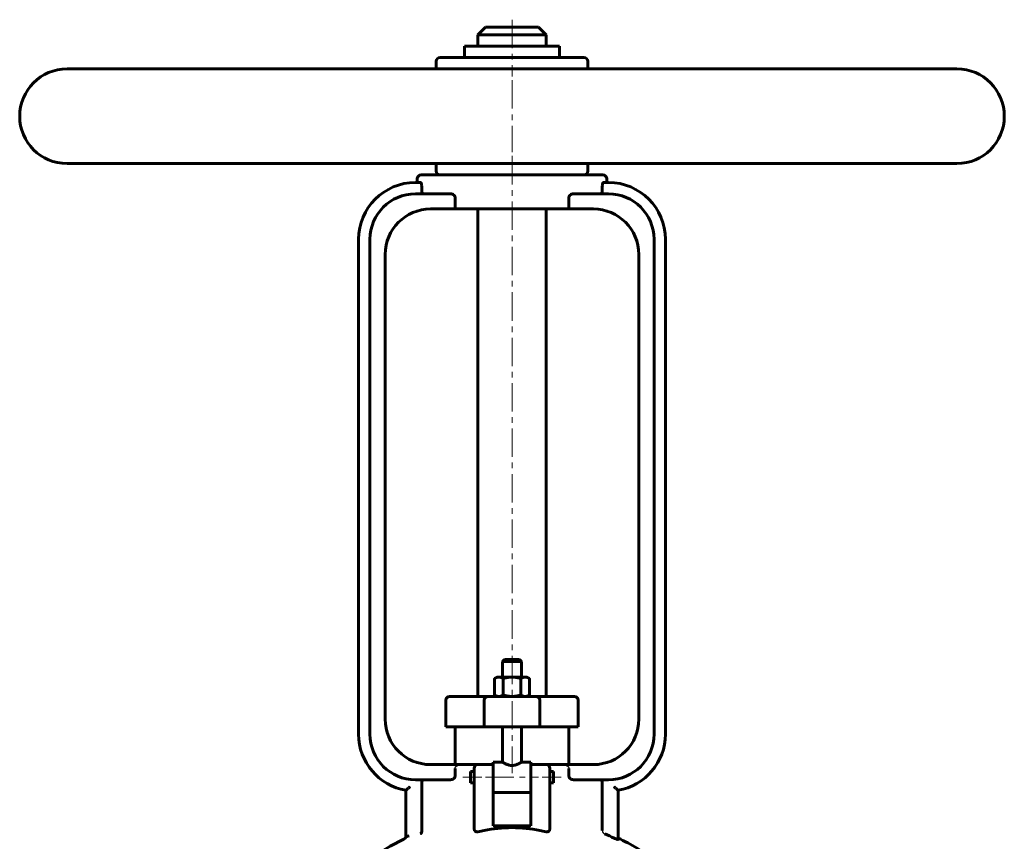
# Model space of a CAD drawing. Header units: millimetres. Extents: x -130 to 130, y -226 to 228.
# Tile 2 of 2: x -130 to 130, y 11 to 228. Entities that reach past the tile are written whole.
import ezdxf

# ---------------------------------------------------------------- set-up
doc = ezdxf.new("R2010")
doc.units = ezdxf.units.MM
for name, pattern in [('K5LT-1', [0]), ('K5LT_AXLED', [12, 7.5, -1.5, 1.5, -1.5]), ('K5LT_BASIC', [0])]:
    doc.linetypes.add(name, pattern=pattern)
doc.layers.add('Системный слой (1)', color=7, linetype='Continuous', true_color=0x6c6c6c)

# ---------------------------------------------------------------- blocks, each defined once
blk = doc.blocks.new('U0')
at = {"layer": 'Системный слой (1)', "color": 143, "linetype": 'K5LT_BASIC', "lineweight": 60, "true_color": 0x33acca}
for start, end in [(116.0652, 125.6514), (54.3486, 64.4836)]:
    blk.add_arc((0, -46.57), 65, start, end, dxfattribs=at)
blk = doc.blocks.new('U5')
at = {"layer": 'Системный слой (1)', "color": 143, "linetype": 'K5LT_BASIC', "lineweight": 60, "true_color": 0x33acca}
for p, q in [((-11, 28.14), (-11, 29.64)), ((-11, 26.64), (-11, 28.14))]:
    blk.add_line(p, q, dxfattribs=at)
blk = doc.blocks.new('U6')
at = {"layer": 'Системный слой (1)', "color": 143, "linetype": 'K5LT_BASIC', "lineweight": 60, "true_color": 0x33acca}
for p, q in [((0, 226.25), (-7, 226.25)), ((7, 226.25), (0, 226.25))]:
    blk.add_line(p, q, dxfattribs=at)
blk = doc.blocks.new('U8')
at = {"layer": 'Системный слой (1)', "color": 143, "linetype": 'K5LT_BASIC', "lineweight": 60, "true_color": 0x33acca}
for p, q in [((-5, 32.14), (-2.5, 32.14)), ((2.5, 32.14), (5, 32.14))]:
    blk.add_line(p, q, dxfattribs=at)
blk = doc.blocks.new('U10')
at = {"layer": 'Системный слой (1)', "color": 143, "linetype": 'K5LT_BASIC', "lineweight": 60, "true_color": 0x33acca}
for p, q in [((0, 59.25), (-2, 59.25)), ((2, 59.25), (0, 59.25))]:
    blk.add_line(p, q, dxfattribs=at)
blk = doc.blocks.new('U11')
at = {"layer": 'Системный слой (1)', "color": 143, "linetype": 'K5LT_BASIC', "lineweight": 60, "true_color": 0x33acca}
for p, q in [((11, 29.64), (11, 28.14)), ((11, 28.14), (11, 26.64))]:
    blk.add_line(p, q, dxfattribs=at)

msp = doc.modelspace()

# ---------------------------------------------------------------- linework, layer by layer
at = {"layer": 'Системный слой (1)', "color": 143, "linetype": 'K5LT_BASIC', "lineweight": 60, "true_color": 0x33acca}
for p, q in [((-7, 226.25), (-9, 224.25)), ((7, 226.25), (9, 224.25)), ((-9, 224.25), (0, 224.25)), ((-9, 221.25), (-9, 224.25)), ((0, 224.25), (9, 224.25)), ((9, 221.25), (9, 224.25)), ((-12.5, 221.25), (12.5, 221.25)), ((-12.5, 218.25), (-12.5, 221.25)), ((12.5, 218.25), (12.5, 221.25)), ((-20, 215.25), (-20, 217.25)), ((19, 218.25), (-19, 218.25)), ((20, 215.25), (20, 217.25)), ((117.5, 215.25), (-117.5, 215.25)), ((117.5, 190.25), (-117.5, 190.25)), ((-20, 188.25), (-20, 190.25)), ((20, 188.25), (20, 190.25)), ((24, 187.25), (-24, 187.25)), ((-24.14, 185.25), (-25.5, 185.25)), ((-25, 185.25), (-25, 186.25)), ((25.5, 185.25), (24.14, 185.25)), ((25, 185.25), (25, 186.25)), ((-16.25, 182.25), (-25.5, 182.25)), ((-23.85, 183.25), (-23.85, 184.25)), ((25.5, 182.25), (16.25, 182.25)), ((23.85, 184.25), (23.85, 183.25)), ((-15, 178.25), (-15, 181.25)), ((15, 181.25), (15, 178.25)), ((-21.5, 178.25), (-15, 178.25)), ((15, 178.25), (-15, 178.25)), ((-9, 178.25), (-9, 49.5)), ((9, 178.25), (9, 49.5)), ((15, 178.25), (21.5, 178.25)), ((-40.5, 170.25), (-40.5, 39.5)), ((-37.5, 170.25), (-37.5, 39.5)), ((37.5, 39.5), (37.5, 170.25)), ((40.5, 39.5), (40.5, 170.25)), ((-33.5, 43.5), (-33.5, 166.25)), ((33.5, 166.25), (33.5, 43.5)), ((-2, 59.25), (-2.5, 58.75)), ((-2.5, 58.75), (0, 58.75)), ((-2.5, 54.6), (-2.5, 58.75)), ((0, 58.75), (2.5, 58.75)), ((2, 59.25), (2.5, 58.75)), ((2.5, 54.6), (2.5, 58.75)), ((-4, 54.6), (-4.62, 54.24)), ((-4.62, 49.86), (-4.62, 54.24)), ((-3.46, 54.6), (-4, 54.6)), ((0, 54.6), (-3.46, 54.6)), ((-2.31, 49.86), (-2.31, 54.24)), ((3.46, 54.6), (0, 54.6)), ((2.31, 49.86), (2.31, 54.24)), ((4, 54.6), (3.46, 54.6)), ((4, 54.6), (4.62, 54.24)), ((4.62, 49.86), (4.62, 54.24)), ((-15.93, 49.5), (-16.5, 49.5)), ((-6.38, 49.5), (-15.93, 49.5)), ((6.38, 49.5), (-6.38, 49.5)), ((-4, 49.5), (-4.62, 49.86)), ((4, 49.5), (4.62, 49.86)), ((15.93, 49.5), (6.38, 49.5)), ((16.5, 49.5), (15.93, 49.5)), ((-17.5, 41.5), (-17.5, 48.5)), ((-7.36, 41.5), (-7.36, 48.5)), ((7.36, 41.5), (7.36, 48.5)), ((17.5, 41.5), (17.5, 48.5)), ((-17.5, 41.5), (-16.89, 41.5)), ((-16.89, 41.5), (-7.36, 41.5)), ((-15, 31.5), (-15, 41.5)), ((-7.36, 41.5), (7.36, 41.5)), ((-2.5, 32.14), (-2.5, 41.5)), ((2.5, 32.14), (2.5, 41.5)), ((7.36, 41.5), (16.89, 41.5)), ((15, 31.5), (15, 41.5)), ((16.89, 41.5), (17.5, 41.5)), ((-13.27, 31.5), (-21.5, 31.5)), ((-9, 31.5), (-13.27, 31.5)), ((-5, 31.5), (-9, 31.5)), ((-5, 32.14), (-5, 31.44)), ((-5, 26.05), (-5, 31.44)), ((5, 32.14), (5, 31.44)), ((9, 31.5), (5, 31.5)), ((5, 31.44), (5, 26.05)), ((13.27, 31.5), (9, 31.5)), ((21.5, 31.5), (13.27, 31.5)), ((-15, 30.5), (-15, 28.5)), ((-11, 29.64), (-10, 29.64)), ((-10, 30.5), (-10, 26.84)), ((10, 26.84), (10, 30.5)), ((10, 29.64), (11, 29.64)), ((15, 28.5), (15, 30.5)), ((-25.5, 27.5), (-16.25, 27.5)), ((-23.85, 26.5), (-23.85, 14.38)), ((-11, 26.64), (-10, 26.64)), ((-10, 26.84), (-10, 14.64)), ((-5, 26.05), (-5, 24.19)), ((5, 26.05), (5, 24.19)), ((10, 14.64), (10, 26.84)), ((10, 26.64), (11, 26.64)), ((16.25, 27.5), (25.5, 27.5)), ((23.85, 14.1), (23.85, 26.5)), ((-28, 24.71), (-28, 13.05)), ((-5, 15.36), (-5, 24.19)), ((-5, 24.14), (5, 24.14)), ((5, 24.19), (5, 15.36)), ((28, 11.73), (28, 24.71)), ((-28, 13.05), (-28, 12.35)), ((5, 15.36), (-5, 15.36))]:
    msp.add_line(p, q, dxfattribs=at)
at = {"layer": 'Системный слой (1)', "color": 30, "linetype": 'K5LT_AXLED', "lineweight": 18, "true_color": 0xff8000}
for p, q in [((0, 228.25), (0, 213.25)), ((0, 212.25), (0, 193.25)), ((0, 192.25), (0, 29.26)), ((-13, 28.14), (-8, 28.14)), ((-7, 28.14), (7, 28.14)), ((8, 28.14), (13, 28.14))]:
    msp.add_line(p, q, dxfattribs=at)
at = {"layer": 'Системный слой (1)', "color": 143, "linetype": 'K5LT_BASIC', "lineweight": 60, "true_color": 0x33acca}
for centre, radius, start, end in [((-19, 217.25), 1, 90, 180), ((19, 217.25), 1, 0, 90), ((-117.5, 202.75), 12.5, 90, 270), ((117.5, 202.75), 12.5, 270, 90), ((-24, 186.25), 1, 90, 180), ((-19, 188.25), 1, 180, 270), ((19, 188.25), 1, 270, 0), ((24, 186.25), 1, 0, 90), ((-25.5, 170.25), 15, 90, 180), ((25.5, 170.25), 15, 0, 90), ((-25.5, 170.25), 12, 90, 180), ((25.5, 170.25), 12, 0, 90), ((-21.5, 166.25), 12, 90, 180), ((21.5, 166.25), 12, 0, 90), ((-16.5, 48.5), 1, 90, 180), ((16.5, 48.5), 1, 0, 90), ((-21.5, 43.5), 12, 180, 270), ((21.5, 43.5), 12, 270, 0), ((-25.5, 39.5), 15, 180, 260.4059), ((-25.5, 39.5), 12, 180, 270), ((25.5, 39.5), 12, 270, 0), ((25.5, 39.5), 15, 279.5941, 0), ((-9, 30.5), 1, 90, 180), ((9, 30.5), 1, 0, 90), ((0, -46.57), 64.57, 65.2804, 67.7162), ((-29, 12.72), 1, 296.0652, 0)]:
    msp.add_arc(centre, radius, start, end, dxfattribs=at)
for centre, major_axis, ratio, start_param, end_param in [((0, -1.83), (-25, 0), 0.666667, 4.413712, 5.011066), ((-27, 12.35), (-1, 0), 0.293571, 4.846118, 6.283185)]:
    msp.add_ellipse(centre, major_axis=major_axis, ratio=ratio, start_param=start_param, end_param=end_param, dxfattribs=at)
for points, knots in [([(-24.14, 185.25), (-24.11, 185.25), (-24.07, 185.22), (-24, 185.12), (-23.96, 185.04), (-23.91, 184.86), (-23.89, 184.75), (-23.86, 184.51), (-23.85, 184.38), (-23.85, 184.25)], [-0.1537715, -0.1537715, -0.1537715, -0.1537715, -0.1145111, -0.1145111, -0.0752507, -0.0752507, -0.0376254, -0.0376254, 0, 0, 0, 0]), ([(23.85, 184.25), (23.85, 184.38), (23.86, 184.51), (23.89, 184.75), (23.91, 184.86), (23.96, 185.04), (24, 185.12), (24.07, 185.22), (24.11, 185.25), (24.14, 185.25)], [0, 0, 0, 0, 0.0376254, 0.0376254, 0.0752507, 0.0752507, 0.1145111, 0.1145111, 0.1537715, 0.1537715, 0.1537715, 0.1537715]), ([(-23.85, 183.25), (-23.85, 183.12), (-23.84, 182.99), (-23.81, 182.75), (-23.78, 182.64), (-23.73, 182.46), (-23.69, 182.38), (-23.6, 182.27), (-23.56, 182.25), (-23.51, 182.25)], [0.3110324, 0.3110324, 0.3110324, 0.3110324, 0.3485647, 0.3485647, 0.386097, 0.386097, 0.4260531, 0.4260531, 0.4660092, 0.4660092, 0.4660092, 0.4660092]), ([(-16.25, 182.25), (-16.09, 182.25), (-15.92, 182.22), (-15.59, 182.1), (-15.43, 182.01), (-15.22, 181.82), (-15.15, 181.72), (-15.06, 181.56), (-15.04, 181.5), (-15.01, 181.38), (-15, 181.31), (-15, 181.25)], [-0.1981359, -0.1981359, -0.1981359, -0.1981359, -0.1367018, -0.1367018, -0.0752677, -0.0752677, -0.0376339, -0.0376339, -0.0188169, -0.0188169, 0, 0, 0, 0]), ([(15, 181.25), (15, 181.31), (15.01, 181.38), (15.04, 181.5), (15.06, 181.56), (15.15, 181.72), (15.22, 181.82), (15.43, 182.01), (15.59, 182.1), (15.92, 182.22), (16.09, 182.25), (16.25, 182.25)], [0, 0, 0, 0, 0.0188169, 0.0188169, 0.0376339, 0.0376339, 0.0752677, 0.0752677, 0.1367018, 0.1367018, 0.1981359, 0.1981359, 0.1981359, 0.1981359]), ([(23.51, 182.25), (23.56, 182.25), (23.6, 182.27), (23.69, 182.38), (23.73, 182.46), (23.78, 182.64), (23.81, 182.75), (23.84, 182.99), (23.85, 183.12), (23.85, 183.25)], [0.1560557, 0.1560557, 0.1560557, 0.1560557, 0.1960118, 0.1960118, 0.2359679, 0.2359679, 0.2735002, 0.2735002, 0.3110324, 0.3110324, 0.3110324, 0.3110324]), ([(-6.38, 49.5), (-6.38, 49.5), (-6.39, 49.5), (-6.52, 49.5), (-6.64, 49.47), (-6.88, 49.37), (-6.99, 49.29), (-7.16, 49.11), (-7.23, 49), (-7.33, 48.76), (-7.36, 48.63), (-7.36, 48.5)], [-0.3145215, -0.3145215, -0.3145215, -0.3145215, -0.3137899, -0.3137899, -0.2740749, -0.2740749, -0.2349957, -0.2349957, -0.1959397, -0.1959397, -0.1568949, -0.1568949, -0.1568949, -0.1568949]), ([(6.38, 49.5), (6.38, 49.5), (6.39, 49.5), (6.52, 49.5), (6.64, 49.47), (6.88, 49.37), (6.99, 49.29), (7.16, 49.11), (7.23, 49), (7.33, 48.76), (7.36, 48.63), (7.36, 48.5)], [-0.0007316, -0.0007316, -0.0007316, -0.0007316, 0, 0, 0.0397149, 0.0397149, 0.0787941, 0.0787941, 0.1178502, 0.1178502, 0.1568949, 0.1568949, 0.1568949, 0.1568949]), ([(2.5, 32.14), (2.5, 32.14), (2.48, 32.13), (2.39, 32.07), (2.27, 32), (2.1, 31.9), (1.91, 31.8), (1.7, 31.69), (1.46, 31.59), (1.23, 31.49), (1.05, 31.43), (0.87, 31.38), (0.65, 31.32), (0.39, 31.28), (0.13, 31.26), (-0.13, 31.26), (-0.37, 31.28), (-0.62, 31.32), (-0.9, 31.38), (-1.17, 31.47), (-1.39, 31.56), (-1.6, 31.65), (-1.79, 31.74), (-1.99, 31.84), (-2.17, 31.94), (-2.33, 32.04), (-2.43, 32.09), (-2.49, 32.13), (-2.5, 32.14), (-2.5, 32.14)], [0, 0, 0, 0, 1.495071, 2.75551, 4.213604, 5.419931, 6.801112, 7.756319, 9.127336, 10.313858, 10.954112, 11.554239, 12.543303, 13.576214, 14.539967, 15.471193, 16.412448, 17.223603, 18.37897, 19.669512, 20.715698, 21.398603, 22.741415, 23.720618, 24.949795, 26.564393, 27.851203, 28.646239, 30, 30, 30, 30]), ([(-23.51, 27.5), (-23.56, 27.5), (-23.6, 27.48), (-23.69, 27.37), (-23.73, 27.29), (-23.78, 27.11), (-23.81, 27), (-23.84, 26.76), (-23.85, 26.63), (-23.85, 26.5)], [0.4670929, 0.4670929, 0.4670929, 0.4670929, 0.5070489, 0.5070489, 0.547005, 0.547005, 0.5845373, 0.5845373, 0.6220696, 0.6220696, 0.6220696, 0.6220696]), ([(-15, 28.5), (-15, 28.44), (-15.01, 28.37), (-15.04, 28.25), (-15.06, 28.19), (-15.15, 28.03), (-15.22, 27.93), (-15.43, 27.74), (-15.59, 27.65), (-15.92, 27.53), (-16.09, 27.5), (-16.25, 27.5)], [0.3880613, 0.3880613, 0.3880613, 0.3880613, 0.4068782, 0.4068782, 0.4256952, 0.4256952, 0.463329, 0.463329, 0.5247631, 0.5247631, 0.5861972, 0.5861972, 0.5861972, 0.5861972]), ([(16.25, 27.5), (16.09, 27.5), (15.92, 27.53), (15.59, 27.65), (15.43, 27.74), (15.22, 27.93), (15.15, 28.03), (15.06, 28.19), (15.04, 28.25), (15.01, 28.37), (15, 28.44), (15, 28.5)], [0.1897592, 0.1897592, 0.1897592, 0.1897592, 0.2511933, 0.2511933, 0.3126274, 0.3126274, 0.3502613, 0.3502613, 0.3690782, 0.3690782, 0.3878951, 0.3878951, 0.3878951, 0.3878951]), ([(23.85, 26.5), (23.85, 26.63), (23.84, 26.76), (23.81, 27), (23.78, 27.11), (23.73, 27.29), (23.69, 27.37), (23.6, 27.48), (23.56, 27.5), (23.51, 27.5)], [0.6220649, 0.6220649, 0.6220649, 0.6220649, 0.6595972, 0.6595972, 0.6971294, 0.6971294, 0.7370855, 0.7370855, 0.7770416, 0.7770416, 0.7770416, 0.7770416]), ([(-27, 25.58), (-27, 25.58), (-27, 25.58), (-27.1, 25.49), (-27.2, 25.4), (-27.39, 25.24), (-27.48, 25.16), (-27.66, 25), (-27.74, 24.93), (-27.88, 24.81), (-27.92, 24.77), (-27.98, 24.72), (-28, 24.71), (-28, 24.71)], [-0.0005998, -0.0005998, -0.0005998, -0.0005998, 0, 0, 0.0391282, 0.0391282, 0.0766232, 0.0766232, 0.1195847, 0.1195847, 0.1535629, 0.1535629, 0.1840375, 0.1840375, 0.1840375, 0.1840375]), ([(27, 25.58), (27, 25.58), (27, 25.58), (27.1, 25.49), (27.2, 25.4), (27.39, 25.24), (27.48, 25.16), (27.66, 25), (27.74, 24.93), (27.88, 24.81), (27.92, 24.77), (27.98, 24.72), (28, 24.71), (28, 24.71)], [-0.3686748, -0.3686748, -0.3686748, -0.3686748, -0.368075, -0.368075, -0.3289468, -0.3289468, -0.2914518, -0.2914518, -0.2484903, -0.2484903, -0.2145121, -0.2145121, -0.1840375, -0.1840375, -0.1840375, -0.1840375]), ([(-24.2, 13.18), (-24.2, 13.18), (-24.2, 13.18), (-24.11, 13.23), (-24.03, 13.32), (-23.91, 13.52), (-23.87, 13.64), (-23.83, 13.87), (-23.83, 13.98), (-23.84, 14.09), (-23.84, 14.1), (-23.84, 14.1)], [-0.3552533, -0.3552533, -0.3552533, -0.3552533, -0.3547027, -0.3547027, -0.3018223, -0.3018223, -0.2560428, -0.2560428, -0.2193055, -0.2193055, -0.2191952, -0.2191952, -0.2191952, -0.2191952]), ([(-23.85, 14.38), (-23.85, 14.35), (-23.85, 14.31), (-23.84, 14.21), (-23.84, 14.15), (-23.84, 14.1)], [0.17407145, 0.17407145, 0.17407145, 0.17407145, 0.18535728, 0.18535728, 0.20330128, 0.20330128, 0.20330128, 0.20330128]), ([(-9.87, 14.1), (-9.9, 14.14), (-9.91, 14.18), (-9.98, 14.36), (-10, 14.51), (-10, 14.64)], [0.28953497, 0.28953497, 0.28953497, 0.28953497, 0.30302554, 0.30302554, 0.34435489, 0.34435489, 0.34435489, 0.34435489]), ([(-9.87, 14.1), (-9.85, 14.06), (-9.83, 14.03), (-9.76, 13.93), (-9.7, 13.89), (-9.56, 13.8), (-9.47, 13.77), (-9.27, 13.73), (-9.16, 13.73), (-9.03, 13.75), (-9.02, 13.75), (-9, 13.76)], [1.0897414, 1.0897414, 1.0897414, 1.0897414, 1.104377, 1.104377, 1.1330604, 1.1330604, 1.1678808, 1.1678808, 1.2035247, 1.2035247, 1.208635, 1.208635, 1.208635, 1.208635]), ([(9, 13.76), (9.03, 13.75), (9.06, 13.75), (9.2, 13.73), (9.31, 13.73), (9.51, 13.78), (9.6, 13.81), (9.74, 13.91), (9.79, 13.97), (9.85, 14.06), (9.86, 14.08), (9.87, 14.1)], [0.406068, 0.406068, 0.406068, 0.406068, 0.41582, 0.41582, 0.4506968, 0.4506968, 0.4842561, 0.4842561, 0.5138784, 0.5138784, 0.5218263, 0.5218263, 0.5218263, 0.5218263]), ([(10, 14.64), (10, 14.51), (9.98, 14.36), (9.91, 14.18), (9.9, 14.14), (9.87, 14.1)], [0.34847926, 0.34847926, 0.34847926, 0.34847926, 0.38980861, 0.38980861, 0.40329918, 0.40329918, 0.40329918, 0.40329918]), ([(28, 11.73), (28, 11.73), (28, 11.73), (28, 11.72), (27.97, 11.71), (27.87, 11.73), (27.79, 11.76), (27.62, 11.82), (27.5, 11.86), (27.25, 11.97), (27.12, 12.03), (27, 12.08)], [-0.0762382, -0.0762382, -0.0762382, -0.0762382, -0.0753227, -0.0753227, -0.0376614, -0.0376614, 0, 0, 0.0402325, 0.0402325, 0.0804651, 0.0804651, 0.0804651, 0.0804651])]:
    msp.add_open_spline(points, degree=3, knots=knots, dxfattribs=at)
for points in [[(-4.62, 54.24), (-4, 54.6), (-3.46, 54.6)], [(-3.46, 54.6), (-2.93, 54.6), (-2.31, 54.24)], [(-2.31, 54.24), (-1.07, 54.6), (0, 54.6)], [(0, 54.6), (1.07, 54.6), (2.31, 54.24)], [(2.31, 54.24), (2.93, 54.6), (3.46, 54.6)], [(3.46, 54.6), (4, 54.6), (4.62, 54.24)], [(-3.46, 49.5), (-4, 49.5), (-4.62, 49.86)], [(-2.31, 49.86), (-2.93, 49.5), (-3.46, 49.5)], [(0, 49.5), (-1.07, 49.5), (-2.31, 49.86)], [(2.31, 49.86), (1.07, 49.5), (0, 49.5)], [(3.46, 49.5), (2.93, 49.5), (2.31, 49.86)], [(4.62, 49.86), (4, 49.5), (3.46, 49.5)]]:
    msp.add_rational_spline(points, [1, 1.0379548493, 1], degree=2, dxfattribs=at)
at = {"layer": 'Системный слой (1)', "color": 7, "linetype": 'K5LT-1'}
for points, knots in [([(-15, 30.5), (-15, 30.51), (-15, 30.53), (-15, 30.56), (-14.99, 30.59), (-14.99, 30.61), (-14.98, 30.64), (-14.98, 30.67), (-14.97, 30.7), (-14.96, 30.72), (-14.95, 30.75), (-14.94, 30.77), (-14.92, 30.8), (-14.91, 30.82), (-14.9, 30.84), (-14.88, 30.87), (-14.86, 30.9), (-14.84, 30.93), (-14.82, 30.95), (-14.8, 30.97), (-14.78, 30.99), (-14.76, 31.01), (-14.74, 31.03), (-14.72, 31.06), (-14.68, 31.09), (-14.65, 31.11), (-14.62, 31.13), (-14.6, 31.15), (-14.57, 31.16), (-14.54, 31.19), (-14.5, 31.21), (-14.46, 31.23), (-14.43, 31.25), (-14.41, 31.26), (-14.38, 31.27), (-14.34, 31.29), (-14.3, 31.31), (-14.26, 31.33), (-14.22, 31.34), (-14.18, 31.36), (-14.13, 31.37), (-14.1, 31.38), (-14.07, 31.39), (-14.05, 31.4), (-14.01, 31.41), (-13.96, 31.42), (-13.91, 31.43), (-13.84, 31.45), (-13.77, 31.46), (-13.7, 31.47), (-13.63, 31.48), (-13.55, 31.49), (-13.47, 31.49), (-13.41, 31.5), (-13.36, 31.5), (-13.31, 31.5), (-13.28, 31.5), (-13.27, 31.5)], [0, 0, 0, 0, 0.0028319, 0.0056638, 0.0084957, 0.0113276, 0.0126329, 0.0161174, 0.0196019, 0.0215363, 0.0234706, 0.0273392, 0.0295409, 0.0317426, 0.0338078, 0.0379383, 0.0420687, 0.0433357, 0.0465117, 0.0496877, 0.0520553, 0.054423, 0.0571948, 0.0599667, 0.0655103, 0.0689393, 0.0723684, 0.0747853, 0.0772022, 0.0820359, 0.0868697, 0.0913036, 0.0935205, 0.0957374, 0.0987808, 0.1018242, 0.107911, 0.1109544, 0.1139978, 0.1200846, 0.1240425, 0.1280003, 0.1298022, 0.131604, 0.1364628, 0.1413216, 0.1461803, 0.1510391, 0.1607567, 0.1656155, 0.1704742, 0.1794857, 0.1884972, 0.193003, 0.1975087, 0.2020145, 0.2065203, 0.2065203, 0.2065203, 0.2065203]), ([(13.27, 31.5), (13.3, 31.5), (13.36, 31.5), (13.43, 31.5), (13.48, 31.49), (13.54, 31.49), (13.59, 31.48), (13.64, 31.48), (13.68, 31.47), (13.7, 31.47), (13.73, 31.47), (13.77, 31.46), (13.81, 31.45), (13.86, 31.44), (13.91, 31.43), (13.96, 31.42), (14.01, 31.41), (14.05, 31.4), (14.08, 31.39), (14.1, 31.38), (14.13, 31.37), (14.16, 31.36), (14.18, 31.36), (14.21, 31.34), (14.24, 31.33), (14.28, 31.32), (14.31, 31.3), (14.35, 31.29), (14.38, 31.27), (14.42, 31.25), (14.48, 31.22), (14.54, 31.19), (14.59, 31.16), (14.62, 31.13), (14.66, 31.1), (14.7, 31.07), (14.74, 31.03), (14.77, 31.01), (14.79, 30.98), (14.81, 30.96), (14.83, 30.93), (14.86, 30.9), (14.89, 30.86), (14.91, 30.83), (14.92, 30.8), (14.93, 30.79), (14.94, 30.77), (14.95, 30.75), (14.95, 30.73), (14.96, 30.71), (14.97, 30.68), (14.98, 30.66), (14.99, 30.63), (14.99, 30.61), (14.99, 30.58), (15, 30.55), (15, 30.54), (15, 30.52), (15, 30.51), (15, 30.5)], [0.645675, 0.645675, 0.645675, 0.645675, 0.6561917, 0.6614501, 0.6667084, 0.6717548, 0.6768011, 0.6818475, 0.6843707, 0.6868939, 0.689313, 0.6917322, 0.6965706, 0.7014089, 0.7062473, 0.7110856, 0.715924, 0.7207623, 0.7231815, 0.7256007, 0.728277, 0.7309534, 0.7336298, 0.7363062, 0.7397186, 0.743131, 0.7465434, 0.7499558, 0.7533683, 0.7567807, 0.7636055, 0.7704303, 0.7772552, 0.7800627, 0.7828703, 0.7920005, 0.7950439, 0.7980873, 0.8011034, 0.8041194, 0.8071355, 0.8101515, 0.8154292, 0.820707, 0.8221678, 0.8236286, 0.8256938, 0.827759, 0.8298242, 0.8319782, 0.8347614, 0.8375445, 0.8394435, 0.8413424, 0.8451403, 0.8469041, 0.8486678, 0.8504315, 0.8521953, 0.8521953, 0.8521953, 0.8521953]), ([(23.85, 14.1), (23.85, 14.08), (23.85, 14.05), (23.85, 14.01), (23.86, 13.97), (23.86, 13.94), (23.87, 13.92), (23.87, 13.9), (23.87, 13.88), (23.88, 13.84), (23.89, 13.81), (23.9, 13.78), (23.91, 13.76), (23.92, 13.74), (23.93, 13.72), (23.93, 13.7), (23.94, 13.68), (23.95, 13.67), (23.96, 13.65), (23.97, 13.64), (23.98, 13.62), (23.99, 13.6), (24, 13.58), (24.01, 13.57), (24.02, 13.54), (24.04, 13.52), (24.06, 13.5), (24.07, 13.48), (24.09, 13.46), (24.11, 13.43), (24.13, 13.41), (24.15, 13.39), (24.16, 13.38), (24.18, 13.37), (24.19, 13.36), (24.2, 13.35), (24.22, 13.33), (24.23, 13.32), (24.25, 13.31), (24.27, 13.3), (24.28, 13.28), (24.31, 13.27), (24.33, 13.25), (24.35, 13.24), (24.38, 13.23), (24.4, 13.21), (24.43, 13.2), (24.46, 13.19), (24.47, 13.18), (24.48, 13.18)], [0.3028112, 0.3028112, 0.3028112, 0.3028112, 0.3068272, 0.3108431, 0.3148591, 0.3188751, 0.3199278, 0.3209806, 0.3235149, 0.3260493, 0.331118, 0.333255, 0.3353921, 0.3375291, 0.3396661, 0.3413369, 0.3430077, 0.3446786, 0.3463494, 0.3482049, 0.3500603, 0.3519158, 0.3537713, 0.3556268, 0.3574822, 0.3611932, 0.3633275, 0.3654618, 0.3683577, 0.3712536, 0.3741495, 0.3770454, 0.3787264, 0.3804074, 0.3820884, 0.3837694, 0.3856384, 0.3875074, 0.3893764, 0.3912455, 0.3931145, 0.3949835, 0.3987215, 0.4009199, 0.4031183, 0.4059644, 0.4088104, 0.4116565, 0.4145025, 0.4145025, 0.4145025, 0.4145025])]:
    msp.add_open_spline(points, degree=3, knots=knots, dxfattribs=at)
at = {"layer": 'Системный слой (1)', "color": 143, "linetype": 'K5LT_BASIC', "lineweight": 60, "true_color": 0x33acca}
for points in [[(-9, 13.76), (-8.44, 13.87), (-7.88, 13.99), (-7.36, 14.1)], [(7.36, 14.1), (7.88, 13.99), (8.44, 13.87), (9, 13.76)]]:
    msp.add_open_spline(points, degree=3, dxfattribs=at)

# ---------------------------------------------------------------- block references
at = {"layer": 'Системный слой (1)'}
for name in ['U6', 'U10', 'U8', 'U5', 'U11', 'U0']:
    msp.add_blockref(name, (0, 0), dxfattribs=at)

doc.saveas('drawing.dxf')
